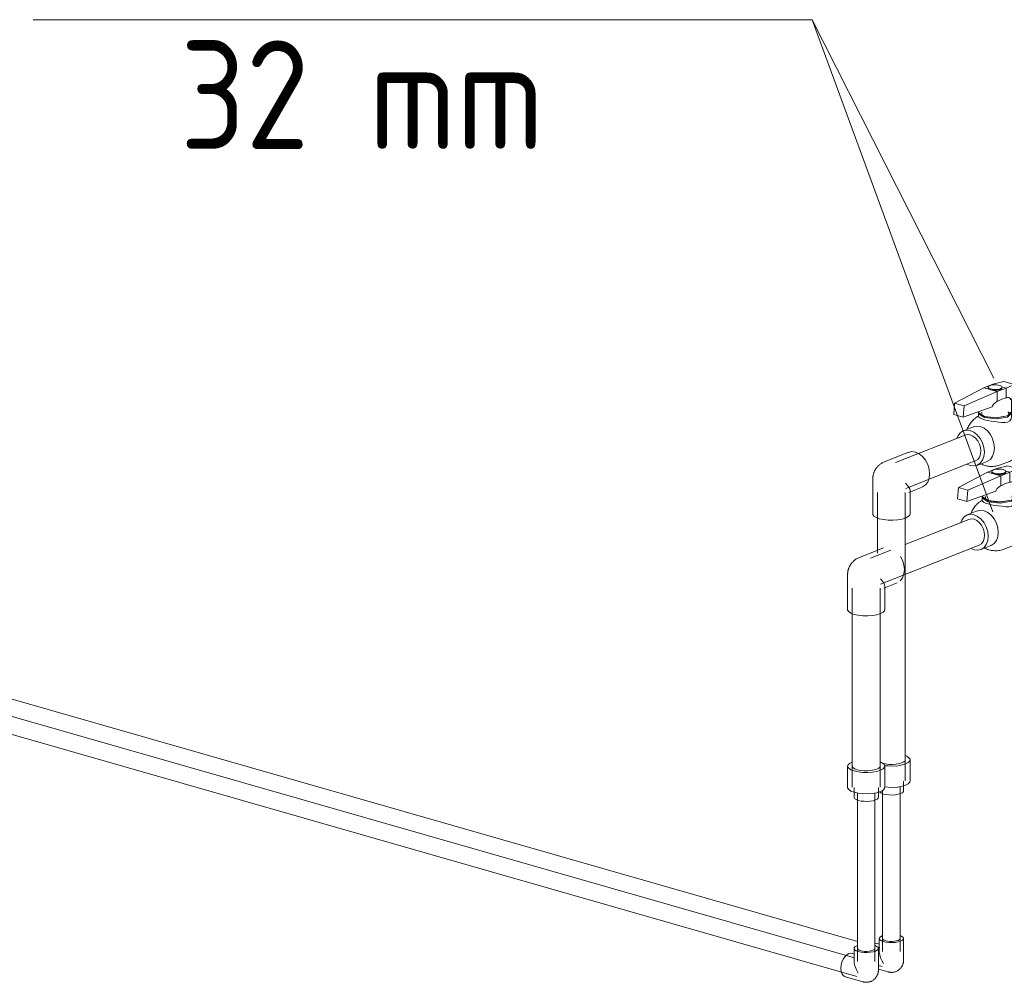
# Model space of a CAD drawing. Header units: millimetres. Extents: x 37142 to 69399, y 2700 to 29257.
# Tile 54 of 85: x 65937 to 67070, y 18460 to 19567. Entities that reach past the tile are written whole.
import ezdxf

# ---------------------------------------------------------------- set-up
doc = ezdxf.new("R2010")
doc.units = ezdxf.units.MM
doc.layers.add('P-PIPE-____-IDEN', color=2, linetype='Continuous', lineweight=20)
doc.layers.add('P-PIPE-____-OTLN', color=3, linetype='Continuous', lineweight=20)
doc.styles.add('GOST Common', font='GOST_Common.ttf', dxfattribs={"width": 0.9, "height": 125})

# ---------------------------------------------------------------- blocks, each defined once
blk = doc.blocks.new('VTp_744_0 Кран шаровой ППР - VTp_744_0-1650252-3D Отопление Right')
at = {"layer": 'P-PIPE-____-OTLN', "color": 5}
for p, q in [((-8173.2, 19053.7), (-8185.9, 19050.6)), ((-8161.1, 19050.3), (-8173.2, 19053.7)), ((-8196.3, 19046.6), (-8230, 19029)), ((-8185.9, 19050.6), (-8196.3, 19046.6)), ((-8181, 19042.2), (-8196.3, 19046.6)), ((-8191.4, 19047.4), (-8191.4, 19046.4)), ((-8185.9, 19050.6), (-8183.5, 19050)), ((-8181, 19042.2), (-8170.6, 19046.3)), ((-8175.6, 19047.7), (-8170.6, 19046.3)), ((-8175.4, 19046.4), (-8175.4, 19047.4)), ((-8170.6, 19046.3), (-8161.1, 19050.3)), ((-8170.6, 19035), (-8170.6, 19046.3)), ((-8161.1, 19050.3), (-8160, 19036.1)), ((-8219.1, 19025.9), (-8181, 19042.2)), ((-8181, 19030.9), (-8181, 19042.2)), ((-8160, 19036.1), (-8165.7, 19033.2)), ((-8230, 19029), (-8231, 19015.8)), ((-8219.1, 19025.9), (-8230, 19029)), ((-8220.2, 19012.7), (-8219.1, 19025.9)), ((-8186.8, 19024.6), (-8220.2, 19012.7)), ((-8162.8, 19019.7), (-8164.5, 19019.1)), ((-8164.4, 19018.5), (-8164.4, 19030.9)), ((-8231, 19015.8), (-8220.2, 19012.7)), ((-8202.5, 19017.1), (-8202.5, 19013.7)), ((-8198.8, 19018.5), (-8198.8, 19017.1)), ((-8168.1, 19017.1), (-8168.1, 19018.5)), ((-8164.4, 19013.2), (-8165.1, 19010.8)), ((-8164.4, 19013.7), (-8164.4, 19017.1)), ((-8208.3, 19001.8), (-8219.8, 18997.2)), ((-8158.6, 18975.4), (-8147.1, 18979.9)), ((-8204.1, 18957.4), (-8192.6, 18962)), ((-8177.3, 18957.9), (-8167, 18962))]:
    blk.add_line(p, q, dxfattribs=at)
for points in [[(-8178.3, 19049.4, 0), (-8180, 19049.8, 0), (-8182, 19050, 0), (-8184.1, 19050, 0), (-8186.1, 19049.9, 0), (-8188, 19049.6, 0), (-8189.5, 19049.1, 0), (-8190.7, 19048.5, 0), (-8191.3, 19047.8, 0), (-8191.4, 19047.1, 0), (-8191, 19046.5, 0), (-8190, 19045.8, 0), (-8188.6, 19045.3, 0)], [(-8188.6, 19044.4, 0), (-8190, 19044.9, 0), (-8191, 19045.5, 0), (-8191.4, 19046.2, 0), (-8191.3, 19046.9, 0)], [(-8188.6, 19045.3, 0), (-8186.9, 19044.9, 0), (-8184.9, 19044.7, 0), (-8182.8, 19044.7, 0), (-8180.8, 19044.8, 0), (-8178.9, 19045.1, 0), (-8177.4, 19045.6, 0), (-8176.2, 19046.2, 0), (-8175.6, 19046.9, 0), (-8175.5, 19047.6, 0), (-8175.9, 19048.3, 0), (-8176.9, 19048.9, 0), (-8178.3, 19049.4, 0)], [(-8175.5, 19046.6, 0), (-8175.6, 19045.9, 0), (-8176.2, 19045.3, 0), (-8177.4, 19044.7, 0), (-8178.9, 19044.2, 0), (-8180.8, 19043.9, 0), (-8182.8, 19043.7, 0), (-8184.9, 19043.8, 0), (-8186.9, 19044, 0), (-8188.6, 19044.4, 0)], [(-8170.6, 19035, 0), (-8175.7, 19033.6, 0), (-8181, 19030.9, 0)], [(-8165.7, 19033.2, 0), (-8166, 19034.3, 0), (-8166.7, 19034.9, 0), (-8167.4, 19035.2, 0), (-8168.2, 19035.3, 0), (-8169, 19035.2, 0), (-8169.8, 19035.1, 0), (-8170.6, 19035, 0)], [(-8166.3, 19034.6, 0), (-8165.4, 19033.6, 0), (-8164.6, 19032.2, 0), (-8164.4, 19030.9, 0)], [(-8181, 19030.9, 0), (-8182, 19030.3, 0), (-8182.9, 19029.6, 0), (-8183.9, 19028.9, 0), (-8184.8, 19028, 0), (-8185.7, 19027.1, 0), (-8186.4, 19025.9, 0), (-8186.8, 19024.6, 0)], [(-8163.1, 19019.6, 0), (-8159.1, 19020.5, 0), (-8154.9, 19020, 0), (-8150.7, 19018.1, 0), (-8146.8, 19015, 0), (-8143.4, 19010.8, 0), (-8140.8, 19005.9, 0), (-8139.2, 19000.6, 0), (-8138.6, 18995.2, 0)], [(-8202.2, 19014.1, 0), (-8203.5, 19013.4, 0), (-8204.7, 19012.7, 0), (-8205.9, 19011.8, 0), (-8207.1, 19010.9, 0), (-8208.2, 19010, 0), (-8209.2, 19009, 0), (-8210.1, 19008, 0), (-8211, 19007, 0), (-8211.8, 19005.9, 0), (-8212.6, 19004.8, 0), (-8213.3, 19003.7, 0), (-8213.9, 19002.6, 0), (-8214.5, 19001.5, 0), (-8215, 19000.4, 0), (-8215.4, 18999.2, 0)], [(-8202.5, 19018.5, 0), (-8202.4, 19018, 0), (-8195.8, 19013.7, 0)], [(-8202.5, 19017.2, 0), (-8202.4, 19016.6, 0), (-8195.8, 19012.2, 0)], [(-8195.8, 19009.9, 0), (-8198.8, 19010.9, 0), (-8200.9, 19012, 0), (-8202.2, 19013, 0), (-8202.5, 19013.8, 0)], [(-8195.8, 19013.7, 0), (-8181.9, 19012.2, 0), (-8168.9, 19014.4, 0), (-8164.5, 19019, 0)], [(-8195.8, 19012.2, 0), (-8181.9, 19010.7, 0), (-8168.9, 19013, 0), (-8164.5, 19017.6, 0), (-8164.7, 19018.3, 0)], [(-8175.5, 19006.7, 0), (-8179.5, 19007.2, 0), (-8183.8, 19007.7, 0), (-8188.1, 19008.3, 0), (-8192.2, 19009, 0), (-8195.8, 19009.9, 0)], [(-8193.4, 19013.2, 0), (-8182.2, 19012, 0), (-8171.8, 19013.8, 0)], [(-8165.1, 19010.8, 0), (-8166.6, 19008.7, 0), (-8168.9, 19007.2, 0), (-8172, 19006.5, 0), (-8175.5, 19006.7, 0)], [(-8167, 18962, 0), (-8165.6, 18962.6, 0), (-8164.3, 18963.3, 0), (-8163, 18964, 0), (-8161.7, 18964.8, 0), (-8160.6, 18965.6, 0), (-8159.4, 18966.5, 0), (-8158.4, 18967.5, 0), (-8157.4, 18968.5, 0), (-8156.5, 18969.5, 0), (-8155.6, 18970.6, 0), (-8154.8, 18971.6, 0), (-8154.1, 18972.7, 0), (-8153.4, 18973.8, 0), (-8152.8, 18975, 0), (-8152.3, 18976.1, 0), (-8151.8, 18977.2, 0), (-8151.3, 18978.3, 0), (-8150.9, 18979.4, 0), (-8150.6, 18980.5, 0), (-8150.3, 18981.6, 0), (-8150.1, 18982.7, 0), (-8149.9, 18983.8, 0), (-8149.7, 18984.9, 0), (-8149.6, 18986, 0), (-8149.6, 18987, 0), (-8149.5, 18988.1, 0), (-8149.5, 18989.1, 0), (-8149.5, 18990.2, 0), (-8149.6, 18991.2, 0), (-8149.7, 18992.2, 0), (-8149.8, 18993.2, 0), (-8150, 18994.2, 0), (-8150.1, 18995.2, 0), (-8150.3, 18996.1, 0), (-8150.6, 18997.1, 0), (-8150.8, 18998, 0), (-8151.1, 18999, 0), (-8151.4, 18999.9, 0), (-8151.8, 19000.8, 0), (-8152.1, 19001.7, 0), (-8152.5, 19002.6, 0), (-8152.9, 19003.5, 0), (-8153.4, 19004.4, 0), (-8153.8, 19005.2, 0), (-8154.3, 19006.1, 0), (-8154.9, 19006.9, 0), (-8155.4, 19007.8, 0), (-8156, 19008.6, 0), (-8156.6, 19009.4, 0), (-8157.2, 19010.2, 0), (-8157.9, 19011, 0), (-8158.6, 19011.7, 0), (-8159.3, 19012.5, 0), (-8160.1, 19013.2, 0), (-8160.9, 19013.9, 0), (-8161.7, 19014.6, 0), (-8162.6, 19015.3, 0), (-8163.5, 19015.9, 0), (-8164.4, 19016.6, 0), (-8165.4, 19017.2, 0), (-8166.4, 19017.7, 0), (-8167.5, 19018.3, 0), (-8168.6, 19018.8, 0)], [(-8195.7, 18972.7, 0), (-8196.2, 18978, 0), (-8197.9, 18983.4, 0), (-8200.5, 18988.3, 0), (-8203.8, 18992.4, 0), (-8207.8, 18995.6, 0), (-8212, 18997.5, 0), (-8216.2, 18998, 0), (-8220.1, 18997.1, 0), (-8223.5, 18994.9, 0), (-8226.1, 18991.4, 0), (-8227.3, 18988.6, 0)], [(-8208.6, 19001.7, 0), (-8204.7, 19002.6, 0), (-8200.4, 19002, 0)], [(-8200.4, 19002, 0), (-8196.2, 19000.1, 0), (-8192.3, 18997, 0), (-8188.9, 18992.8, 0), (-8186.3, 18987.9, 0), (-8184.7, 18982.6, 0), (-8184.1, 18977.2, 0)], [(-8138.6, 18995.2, 0), (-8139.2, 18990.1, 0), (-8140.8, 18985.7, 0), (-8143.4, 18982.3, 0), (-8146.8, 18980.1, 0)], [(-8184.1, 18977.2, 0), (-8184.7, 18972.2, 0), (-8186.3, 18967.8, 0), (-8188.9, 18964.3, 0), (-8192.3, 18962.1, 0)], [(-8215.6, 18958.7, 0), (-8212, 18957.2, 0), (-8207.8, 18956.7, 0), (-8203.8, 18957.5, 0), (-8200.5, 18959.8, 0), (-8197.9, 18963.2, 0), (-8196.2, 18967.6, 0), (-8195.7, 18972.7, 0)], [(-8199.8, 18959.1, 0), (-8198.7, 18958.6, 0), (-8197.5, 18958.1, 0), (-8196.4, 18957.6, 0), (-8195.2, 18957.2, 0), (-8194.8, 18957.1, 0)], [(-8194.8, 18957.1, 0), (-8193.5, 18956.8, 0), (-8192.2, 18956.5, 0), (-8190.9, 18956.3, 0), (-8189.6, 18956.2, 0), (-8188.2, 18956.1, 0), (-8186.8, 18956.1, 0), (-8185.3, 18956.1, 0), (-8183.9, 18956.3, 0), (-8182.4, 18956.5, 0), (-8181, 18956.8, 0), (-8179.6, 18957.2, 0), (-8178.1, 18957.6, 0), (-8177.4, 18957.9, 0)]]:
    blk.add_polyline3d(points, dxfattribs=at)
blk = doc.blocks.new('VTp_744_0 Кран шаровой ППР - VTp_744_0-V105-3D Отопление Right')
at = {"layer": 'P-PIPE-____-OTLN', "color": 10}
for p, q in [((-8190.2, 19147.6), (-8200.6, 19143.5)), ((-8177.5, 19150.7), (-8190.2, 19147.6)), ((-8190.2, 19147.6), (-8188.3, 19147)), ((-8179.9, 19144.6), (-8174.9, 19143.2)), ((-8165.4, 19147.2), (-8177.5, 19150.7)), ((-8174.9, 19143.2), (-8165.4, 19147.2)), ((-8165.4, 19147.2), (-8164.3, 19133)), ((-8200.6, 19143.5), (-8234.3, 19125.9)), ((-8223.4, 19122.8), (-8185.3, 19139.1)), ((-8185.3, 19139.1), (-8200.6, 19143.5)), ((-8195.8, 19144.3), (-8195.8, 19143.3)), ((-8185.3, 19139.1), (-8174.9, 19143.2)), ((-8185.3, 19127.8), (-8185.3, 19139.1)), ((-8179.8, 19143.3), (-8179.8, 19144.3)), ((-8174.9, 19131.9), (-8174.9, 19143.2)), ((-8164.3, 19133), (-8170, 19130.1)), ((-8234.3, 19125.9), (-8235.3, 19112.7)), ((-8223.4, 19122.8), (-8234.3, 19125.9)), ((-8224.5, 19109.6), (-8223.4, 19122.8)), ((-8168.7, 19115.4), (-8168.7, 19127.8)), ((-8235.3, 19112.7), (-8224.5, 19109.6)), ((-8191.1, 19121.5), (-8224.5, 19109.6)), ((-8206.8, 19114), (-8206.8, 19110.6)), ((-8203.1, 19115.4), (-8203.1, 19114)), ((-8172.4, 19114), (-8172.4, 19115.4)), ((-8167.1, 19116.7), (-8168.8, 19116)), ((-8168.7, 19110.6), (-8168.7, 19114)), ((-8168.7, 19110.1), (-8169.4, 19107.7)), ((-8212.6, 19098.7), (-8224.2, 19094.1)), ((-8162.9, 19072.3), (-8151.4, 19076.9)), ((-8208.4, 19054.3), (-8196.9, 19058.9)), ((-8181.7, 19054.8), (-8171.3, 19058.9))]:
    blk.add_line(p, q, dxfattribs=at)
for points in [[(-8182.6, 19146.3, 0), (-8184.3, 19146.7, 0), (-8186.3, 19146.9, 0), (-8188.4, 19146.9, 0), (-8190.4, 19146.8, 0), (-8192.3, 19146.5, 0), (-8193.9, 19146, 0), (-8195, 19145.4, 0), (-8195.6, 19144.8, 0), (-8195.7, 19144.1, 0), (-8195.3, 19143.4, 0), (-8194.4, 19142.7, 0), (-8193, 19142.2, 0)], [(-8193, 19142.2, 0), (-8191.2, 19141.8, 0), (-8189.2, 19141.6, 0), (-8187.1, 19141.6, 0), (-8185.1, 19141.7, 0), (-8183.2, 19142.1, 0), (-8181.7, 19142.5, 0), (-8180.5, 19143.1, 0), (-8179.9, 19143.8, 0), (-8179.8, 19144.5, 0), (-8180.2, 19145.2, 0), (-8181.2, 19145.8, 0), (-8182.6, 19146.3, 0)], [(-8193, 19141.3, 0), (-8194.4, 19141.8, 0), (-8195.3, 19142.4, 0), (-8195.7, 19143.1, 0), (-8195.6, 19143.8, 0)], [(-8179.8, 19143.5, 0), (-8179.9, 19142.8, 0), (-8180.5, 19142.2, 0), (-8181.7, 19141.6, 0), (-8183.2, 19141.1, 0), (-8185.1, 19140.8, 0), (-8187.1, 19140.6, 0), (-8189.2, 19140.7, 0), (-8191.2, 19140.9, 0), (-8193, 19141.3, 0)], [(-8185.3, 19127.8, 0), (-8186.3, 19127.2, 0), (-8187.3, 19126.5, 0), (-8188.2, 19125.8, 0), (-8189.1, 19125, 0), (-8190, 19124, 0), (-8190.8, 19122.8, 0), (-8191.1, 19121.5, 0)], [(-8174.9, 19131.9, 0), (-8180.1, 19130.5, 0), (-8185.3, 19127.8, 0)], [(-8170, 19130.1, 0), (-8170.4, 19131.2, 0), (-8171, 19131.8, 0), (-8171.7, 19132.1, 0), (-8172.5, 19132.2, 0), (-8173.3, 19132.2, 0), (-8174.1, 19132.1, 0), (-8174.9, 19131.9, 0)], [(-8170.6, 19131.5, 0), (-8169.7, 19130.6, 0), (-8168.9, 19129.1, 0), (-8168.7, 19127.8, 0)], [(-8206.5, 19111, 0), (-8207.8, 19110.3, 0), (-8209.1, 19109.6, 0), (-8210.3, 19108.7, 0), (-8211.4, 19107.8, 0), (-8212.5, 19106.9, 0), (-8213.5, 19105.9, 0), (-8214.4, 19104.9, 0), (-8215.3, 19103.9, 0), (-8216.1, 19102.8, 0), (-8216.9, 19101.7, 0), (-8217.6, 19100.6, 0), (-8218.2, 19099.5, 0), (-8218.8, 19098.4, 0), (-8219.3, 19097.3, 0), (-8219.7, 19096.2, 0)], [(-8206.8, 19115.4, 0), (-8206.8, 19114.9, 0), (-8200.1, 19110.6, 0)], [(-8206.7, 19114.6, 0), (-8206.8, 19113.5, 0), (-8200.1, 19109.2, 0)], [(-8200.1, 19106.8, 0), (-8203.1, 19107.8, 0), (-8205.3, 19108.9, 0), (-8206.5, 19109.9, 0), (-8206.8, 19110.7, 0)], [(-8200.1, 19110.6, 0), (-8186.2, 19109.1, 0), (-8173.3, 19111.3, 0), (-8168.8, 19116, 0)], [(-8200.1, 19109.2, 0), (-8186.2, 19107.7, 0), (-8173.3, 19109.9, 0), (-8168.8, 19114.5, 0), (-8169, 19115.2, 0)], [(-8197.7, 19110.1, 0), (-8186.5, 19108.9, 0), (-8176.1, 19110.7, 0)], [(-8171.3, 19058.9, 0), (-8169.9, 19059.5, 0), (-8168.6, 19060.2, 0), (-8167.3, 19060.9, 0), (-8166.1, 19061.7, 0), (-8164.9, 19062.6, 0), (-8163.8, 19063.5, 0), (-8162.7, 19064.4, 0), (-8161.7, 19065.4, 0), (-8160.8, 19066.4, 0), (-8159.9, 19067.5, 0), (-8159.1, 19068.6, 0), (-8158.4, 19069.6, 0), (-8157.7, 19070.8, 0), (-8157.1, 19071.9, 0), (-8156.6, 19073, 0), (-8156.1, 19074.1, 0), (-8155.7, 19075.2, 0), (-8155.3, 19076.3, 0), (-8154.9, 19077.5, 0), (-8154.7, 19078.6, 0), (-8154.4, 19079.7, 0), (-8154.2, 19080.7, 0), (-8154.1, 19081.8, 0), (-8154, 19082.9, 0), (-8153.9, 19084, 0), (-8153.8, 19085, 0), (-8153.8, 19086.1, 0), (-8153.9, 19087.1, 0), (-8153.9, 19088.1, 0), (-8154, 19089.1, 0), (-8154.1, 19090.1, 0), (-8154.3, 19091.1, 0), (-8154.5, 19092.1, 0), (-8154.7, 19093, 0), (-8154.9, 19094, 0), (-8155.1, 19094.9, 0), (-8155.4, 19095.9, 0), (-8155.7, 19096.8, 0), (-8156.1, 19097.7, 0), (-8156.5, 19098.6, 0), (-8156.8, 19099.5, 0), (-8157.3, 19100.4, 0), (-8157.7, 19101.3, 0), (-8158.2, 19102.1, 0), (-8158.7, 19103, 0), (-8159.2, 19103.8, 0), (-8159.7, 19104.7, 0), (-8160.3, 19105.5, 0), (-8160.9, 19106.3, 0), (-8161.6, 19107.1, 0), (-8162.2, 19107.9, 0), (-8162.9, 19108.6, 0), (-8163.7, 19109.4, 0), (-8164.4, 19110.1, 0), (-8165.2, 19110.8, 0), (-8166.1, 19111.5, 0), (-8166.9, 19112.2, 0), (-8167.8, 19112.8, 0), (-8168.8, 19113.5, 0), (-8169.7, 19114.1, 0), (-8170.8, 19114.6, 0), (-8171.8, 19115.2, 0), (-8172.9, 19115.7, 0)], [(-8167.4, 19116.5, 0), (-8163.5, 19117.4, 0), (-8159.2, 19116.9, 0), (-8155, 19115, 0), (-8151.1, 19111.9, 0), (-8147.7, 19107.7, 0), (-8145.1, 19102.8, 0), (-8143.5, 19097.5, 0), (-8142.9, 19092.1, 0)], [(-8212.9, 19098.6, 0), (-8209, 19099.5, 0), (-8204.8, 19098.9, 0)], [(-8179.8, 19103.6, 0), (-8183.8, 19104.1, 0), (-8188.1, 19104.7, 0), (-8192.4, 19105.2, 0), (-8196.5, 19106, 0), (-8200.1, 19106.8, 0)], [(-8169.4, 19107.7, 0), (-8170.9, 19105.6, 0), (-8173.3, 19104.1, 0), (-8176.3, 19103.5, 0), (-8179.8, 19103.6, 0)], [(-8200, 19069.6, 0), (-8200.6, 19075, 0), (-8202.2, 19080.3, 0), (-8204.8, 19085.2, 0), (-8208.2, 19089.4, 0), (-8212.1, 19092.5, 0), (-8216.3, 19094.4, 0), (-8220.5, 19094.9, 0), (-8224.4, 19094, 0), (-8227.8, 19091.8, 0), (-8230.4, 19088.4, 0), (-8231.6, 19085.5, 0)], [(-8204.8, 19098.9, 0), (-8200.5, 19097.1, 0), (-8196.6, 19093.9, 0), (-8193.2, 19089.7, 0), (-8190.7, 19084.8, 0), (-8189, 19079.5, 0), (-8188.5, 19074.1, 0)], [(-8142.9, 19092.1, 0), (-8143.5, 19087, 0), (-8145.1, 19082.6, 0), (-8147.7, 19079.2, 0), (-8151.1, 19077, 0)], [(-8219.9, 19055.6, 0), (-8216.3, 19054.1, 0), (-8212.1, 19053.6, 0), (-8208.2, 19054.5, 0), (-8204.8, 19056.7, 0), (-8202.2, 19060.1, 0), (-8200.6, 19064.5, 0), (-8200, 19069.6, 0)], [(-8188.5, 19074.1, 0), (-8189, 19069.1, 0), (-8190.7, 19064.7, 0), (-8193.2, 19061.2, 0), (-8196.6, 19059, 0)], [(-8204.1, 19056, 0), (-8203, 19055.5, 0), (-8201.9, 19055, 0), (-8200.7, 19054.6, 0), (-8199.5, 19054.2, 0), (-8199.1, 19054.1, 0)], [(-8199.1, 19054.1, 0), (-8197.9, 19053.7, 0), (-8196.6, 19053.5, 0), (-8195.2, 19053.2, 0), (-8193.9, 19053.1, 0), (-8192.5, 19053, 0), (-8191.1, 19053, 0), (-8189.6, 19053, 0), (-8188.2, 19053.2, 0), (-8186.8, 19053.4, 0), (-8185.3, 19053.7, 0), (-8183.9, 19054.1, 0), (-8182.5, 19054.5, 0), (-8181.7, 19054.8, 0)]]:
    blk.add_polyline3d(points, dxfattribs=at)
blk = doc.blocks.new('ADSK_Полипропилен_Отвод - Универсальный-V106-3D Отопление Right')
at = {"layer": 'P-PIPE-____-OTLN', "color": 5}
for p, q in [((-8316.3, 18959.3), (-8343.9, 18948.4)), ((-8357.5, 18928.4), (-8357.5, 18888.4)), ((-8315.9, 18913.2), (-8300.5, 18919.3)), ((-8314.5, 18888.4), (-8314.5, 18915.3))]:
    blk.add_line(p, q, dxfattribs=at)
for points in [[(-8343.9, 18948.4, 0), (-8344.8, 18948, 0), (-8345.8, 18947.5, 0), (-8346.6, 18947.1, 0), (-8347.4, 18946.6, 0), (-8348.2, 18946.1, 0), (-8348.9, 18945.6, 0), (-8349.5, 18945.1, 0), (-8350.1, 18944.6, 0), (-8350.7, 18944.1, 0), (-8351.2, 18943.5, 0), (-8351.7, 18943, 0), (-8352.2, 18942.5, 0), (-8352.6, 18942, 0), (-8353, 18941.5, 0), (-8353.4, 18941, 0), (-8353.8, 18940.5, 0), (-8354.1, 18940, 0), (-8354.4, 18939.5, 0), (-8354.7, 18939, 0), (-8355, 18938.5, 0), (-8355.2, 18938, 0), (-8355.5, 18937.5, 0), (-8355.7, 18937, 0), (-8355.9, 18936.5, 0), (-8356.1, 18936, 0), (-8356.3, 18935.5, 0), (-8356.4, 18935, 0), (-8356.6, 18934.5, 0), (-8356.7, 18934, 0), (-8356.9, 18933.5, 0), (-8357, 18932.9, 0), (-8357.1, 18932.4, 0), (-8357.2, 18931.9, 0), (-8357.3, 18931.4, 0), (-8357.3, 18930.8, 0), (-8357.4, 18930.3, 0), (-8357.4, 18929.7, 0), (-8357.5, 18929.1, 0), (-8357.5, 18928.6, 0), (-8357.5, 18928.4, 0)], [(-8296.4, 18949.6, 0), (-8294.2, 18945.3, 0), (-8292.6, 18940, 0), (-8292.1, 18934.6, 0), (-8292.6, 18929.5, 0), (-8294.2, 18925.1, 0), (-8296.8, 18921.6, 0)], [(-8319.6, 18923.7, 0), (-8317.5, 18921.3, 0), (-8315.9, 18919.1, 0), (-8314.9, 18917, 0), (-8314.5, 18915.3, 0), (-8314.5, 18915.3, 0)], [(-8349.9, 18882.9, 0), (-8353.7, 18884.3, 0), (-8356.2, 18886, 0), (-8357.4, 18887.8, 0), (-8357.5, 18888.4, 0)], [(-8314.5, 18888.9, 0), (-8314.8, 18887.1, 0), (-8316.6, 18885.3, 0), (-8319.6, 18883.7, 0), (-8323.8, 18882.4, 0), (-8328.8, 18881.6, 0), (-8334.3, 18881.2, 0), (-8339.9, 18881.3, 0), (-8345.2, 18881.8, 0), (-8349.9, 18882.9, 0)]]:
    blk.add_polyline3d(points, dxfattribs=at)
blk = doc.blocks.new('ADSK_Полипропилен_Отвод - Универсальный-V83-3D Отопление Right')
at = {"layer": 'P-PIPE-____-OTLN', "color": 10}
for p, q in [((-8345.1, 15750.2), (-8372.6, 15739.3)), ((-8386.2, 15719.3), (-8386.2, 15679.3)), ((-8344.6, 15704.1), (-8329.3, 15710.2)), ((-8343.2, 15679.3), (-8343.2, 15706.2))]:
    blk.add_line(p, q, dxfattribs=at)
for points in [[(-8345.4, 15750.1, 0), (-8341.4, 15751, 0), (-8337.2, 15750.4, 0)], [(-8337.2, 15750.4, 0), (-8332.9, 15748.5, 0), (-8329, 15745.4, 0), (-8325.6, 15741.2, 0), (-8323, 15736.3, 0), (-8321.4, 15730.9, 0), (-8320.8, 15725.5, 0), (-8321.4, 15720.4, 0), (-8323, 15716, 0), (-8325.6, 15712.6, 0), (-8329, 15710.3, 0)], [(-8372.6, 15739.3, 0), (-8373.6, 15738.9, 0), (-8374.5, 15738.5, 0), (-8375.4, 15738, 0), (-8376.2, 15737.5, 0), (-8376.9, 15737, 0), (-8377.6, 15736.5, 0), (-8378.3, 15736, 0), (-8378.9, 15735.5, 0), (-8379.5, 15735, 0), (-8380, 15734.5, 0), (-8380.5, 15733.9, 0), (-8381, 15733.4, 0), (-8381.4, 15732.9, 0), (-8381.8, 15732.4, 0), (-8382.2, 15731.9, 0), (-8382.5, 15731.4, 0), (-8382.9, 15730.9, 0), (-8383.2, 15730.4, 0), (-8383.5, 15729.9, 0), (-8383.7, 15729.4, 0), (-8384, 15728.9, 0), (-8384.2, 15728.4, 0), (-8384.5, 15727.9, 0), (-8384.7, 15727.4, 0), (-8384.9, 15726.9, 0), (-8385, 15726.4, 0), (-8385.2, 15725.9, 0), (-8385.4, 15725.4, 0), (-8385.5, 15724.9, 0), (-8385.6, 15724.4, 0), (-8385.8, 15723.9, 0), (-8385.9, 15723.3, 0), (-8386, 15722.8, 0), (-8386, 15722.3, 0), (-8386.1, 15721.7, 0), (-8386.2, 15721.2, 0), (-8386.2, 15720.6, 0), (-8386.2, 15720.1, 0), (-8386.2, 15719.5, 0), (-8386.2, 15719.3, 0)], [(-8348.4, 15714.6, 0), (-8346.3, 15712.2, 0), (-8344.7, 15710, 0), (-8343.6, 15708, 0), (-8343.2, 15706.2, 0), (-8343.2, 15706.2, 0)], [(-8378.7, 15673.8, 0), (-8382.4, 15675.2, 0), (-8385, 15676.9, 0), (-8386.2, 15678.7, 0), (-8386.2, 15679.3, 0)], [(-8343.3, 15679.9, 0), (-8343.6, 15678, 0), (-8345.3, 15676.2, 0), (-8348.4, 15674.6, 0), (-8352.5, 15673.3, 0), (-8357.5, 15672.5, 0), (-8363, 15672.1, 0), (-8368.6, 15672.2, 0), (-8374, 15672.8, 0), (-8378.7, 15673.8, 0)]]:
    blk.add_polyline3d(points, dxfattribs=at)
blk = doc.blocks.new('ADSK_Полипропилен_Отвод - Универсальный-V107-3D Отопление Right')
at = {"layer": 'P-PIPE-____-OTLN', "color": 10}
for p, q in [((-8321, 18510.1), (-8321, 18495.1)), ((-8317, 18513.4), (-8317.7, 18513.1)), ((-8293, 18485.1), (-8293, 18510.1)), ((-8320.8, 18503.6), (-8323.4, 18504.4)), ((-8322, 18474.8), (-8310.9, 18471.7))]:
    blk.add_line(p, q, dxfattribs=at)
for points in [[(-8317.7, 18513.1, 0), (-8319.7, 18512.1, 0), (-8320.8, 18510.9, 0), (-8321, 18509.7, 0), (-8320.2, 18508.5, 0), (-8318.6, 18507.4, 0), (-8316.1, 18506.5, 0), (-8313, 18505.8, 0), (-8309.6, 18505.4, 0), (-8305.9, 18505.4, 0), (-8302.3, 18505.6, 0), (-8299.1, 18506.2, 0), (-8296.4, 18507, 0)], [(-8297.1, 18510.3, 0), (-8297.2, 18509.5, 0), (-8298, 18508.6, 0), (-8299.4, 18507.9, 0), (-8301.4, 18507.3, 0), (-8303.7, 18506.9, 0), (-8306.2, 18506.7, 0), (-8308.8, 18506.8, 0), (-8311.3, 18507, 0), (-8313.5, 18507.5, 0)], [(-8296.4, 18507, 0), (-8294.4, 18508.1, 0), (-8293.3, 18509.2, 0), (-8293.1, 18510.4, 0), (-8293.8, 18511.7, 0), (-8295.5, 18512.7, 0), (-8297, 18513.4, 0)], [(-8326, 18504.4, 0), (-8324.9, 18504.6, 0), (-8322.7, 18504.1, 0)], [(-8313.5, 18507.5, 0), (-8315.3, 18508.2, 0), (-8316.5, 18508.9, 0), (-8317, 18509.8, 0)], [(-8321, 18495.1, 0), (-8321, 18494.4, 0), (-8320.5, 18491.2, 0), (-8319.5, 18488, 0), (-8318, 18484.7, 0), (-8316.1, 18481.5, 0)], [(-8310.9, 18471.7, 0), (-8310.3, 18471.5, 0), (-8309.6, 18471.4, 0), (-8308.9, 18471.2, 0), (-8308.2, 18471.2, 0), (-8307.5, 18471.1, 0), (-8306.8, 18471.1, 0), (-8306.1, 18471.1, 0), (-8305.3, 18471.2, 0), (-8304.6, 18471.3, 0), (-8303.8, 18471.5, 0), (-8303.1, 18471.7, 0), (-8302.3, 18471.9, 0), (-8301.6, 18472.2, 0), (-8300.9, 18472.5, 0), (-8300.2, 18472.9, 0), (-8299.5, 18473.3, 0), (-8298.9, 18473.7, 0), (-8298.3, 18474.2, 0), (-8297.7, 18474.7, 0), (-8297.2, 18475.2, 0), (-8296.7, 18475.7, 0), (-8296.2, 18476.2, 0), (-8295.8, 18476.7, 0), (-8295.4, 18477.3, 0), (-8295.1, 18477.8, 0), (-8294.8, 18478.4, 0), (-8294.5, 18478.9, 0), (-8294.2, 18479.5, 0), (-8294, 18480, 0), (-8293.8, 18480.5, 0), (-8293.6, 18481.1, 0), (-8293.5, 18481.6, 0), (-8293.4, 18482.1, 0), (-8293.3, 18482.6, 0), (-8293.2, 18483.1, 0), (-8293.1, 18483.6, 0), (-8293.1, 18484.1, 0), (-8293, 18484.5, 0), (-8293, 18485, 0), (-8293, 18485.1, 0)]]:
    blk.add_polyline3d(points, dxfattribs=at)
blk = doc.blocks.new('ADSK_Полипропилен_Муфта переходная - Переходной-V108-3D Отопление Right')
at = {"layer": 'P-PIPE-____-OTLN', "color": 10}
for p, q in [((-8285.5, 18691.1), (-8285.5, 18715.6)), ((-8293, 18679.8), (-8293, 18691.1))]:
    blk.add_line(p, q, dxfattribs=at)
for points in [[(-8291.1, 18716, 0), (-8291.3, 18714.6, 0), (-8292.6, 18713.3, 0), (-8294.9, 18712.1, 0)], [(-8290.7, 18710.9, 0), (-8287.6, 18712.5, 0), (-8285.9, 18714.3, 0), (-8285.6, 18716.2, 0), (-8286.8, 18718, 0), (-8289.3, 18719.7, 0), (-8291, 18720.4, 0)], [(-8294.9, 18712.1, 0), (-8298, 18711.2, 0), (-8301.7, 18710.5, 0), (-8305.8, 18710.2, 0), (-8309.9, 18710.3, 0), (-8313.9, 18710.8, 0), (-8316.8, 18711.3, 0)], [(-8314.6, 18708.8, 0), (-8310.9, 18708.5, 0), (-8305.3, 18708.4, 0), (-8299.8, 18708.8, 0), (-8294.8, 18709.7, 0), (-8290.7, 18710.9, 0)], [(-8285.6, 18691.7, 0), (-8285.9, 18689.8, 0), (-8287.6, 18688, 0), (-8290.7, 18686.4, 0)], [(-8290.7, 18686.4, 0), (-8294.8, 18685.2, 0), (-8299.8, 18684.3, 0), (-8305.3, 18683.9, 0), (-8310.9, 18684, 0), (-8314.6, 18684.4, 0)], [(-8293.1, 18680.2, 0), (-8293.3, 18679, 0), (-8294.4, 18677.8, 0), (-8296.4, 18676.8, 0)], [(-8296.4, 18676.8, 0), (-8299.1, 18675.9, 0), (-8302.3, 18675.4, 0), (-8305.9, 18675.1, 0), (-8309.6, 18675.2, 0), (-8313, 18675.6, 0), (-8316.1, 18676.2, 0), (-8318.6, 18677.2, 0), (-8320.2, 18678.2, 0)]]:
    blk.add_polyline3d(points, dxfattribs=at)
blk = doc.blocks.new('ADSK_Полипропилен_Муфта переходная - Переходной-V109-3D Отопление Right')
at = {"layer": 'P-PIPE-____-OTLN', "color": 5}
for p, q in [((-8357.5, 18708.3), (-8357.5, 18683.8)), ((-8314.5, 18683.8), (-8314.5, 18708.3)), ((-8350, 18683.8), (-8350, 18672.5)), ((-8322, 18672.5), (-8322, 18683.8))]:
    blk.add_line(p, q, dxfattribs=at)
for points in [[(-8352.3, 18713, 0), (-8355.4, 18711.4, 0), (-8357.1, 18709.6, 0), (-8357.4, 18707.7, 0), (-8356.2, 18705.9, 0), (-8353.7, 18704.2, 0), (-8349.9, 18702.8, 0), (-8345.2, 18701.8, 0), (-8339.9, 18701.2, 0), (-8334.3, 18701.1, 0), (-8328.8, 18701.5, 0), (-8323.8, 18702.3, 0), (-8319.6, 18703.6, 0)], [(-8323.8, 18704.8, 0), (-8326.9, 18703.9, 0), (-8330.6, 18703.2, 0), (-8334.7, 18702.9, 0), (-8338.9, 18703, 0), (-8342.8, 18703.4, 0), (-8346.4, 18704.2, 0), (-8349.2, 18705.2, 0), (-8351.1, 18706.5, 0), (-8351.9, 18707.9, 0), (-8352, 18708.3, 0)], [(-8320, 18708.7, 0), (-8320.2, 18707.3, 0), (-8321.5, 18706, 0), (-8323.8, 18704.8, 0)], [(-8319.6, 18703.6, 0), (-8316.6, 18705.2, 0), (-8314.8, 18707, 0), (-8314.5, 18708.9, 0), (-8315.7, 18710.7, 0), (-8318.3, 18712.4, 0), (-8319.9, 18713.1, 0)], [(-8319.6, 18679.1, 0), (-8323.8, 18677.8, 0), (-8328.8, 18677, 0), (-8334.3, 18676.6, 0), (-8339.9, 18676.7, 0), (-8345.2, 18677.3, 0), (-8349.9, 18678.3, 0), (-8353.7, 18679.7, 0), (-8356.2, 18681.4, 0), (-8357.4, 18683.2, 0), (-8357.5, 18683.8, 0)], [(-8314.5, 18684.4, 0), (-8314.8, 18682.5, 0), (-8316.6, 18680.7, 0), (-8319.6, 18679.1, 0)], [(-8325.3, 18669.4, 0), (-8328, 18668.6, 0), (-8331.3, 18668.1, 0), (-8334.9, 18667.8, 0), (-8338.5, 18667.9, 0), (-8342, 18668.2, 0), (-8345.1, 18668.9, 0), (-8347.5, 18669.8, 0), (-8349.2, 18670.9, 0), (-8349.9, 18672.1, 0)], [(-8322, 18672.9, 0), (-8322.2, 18671.6, 0), (-8323.3, 18670.5, 0), (-8325.3, 18669.4, 0)]]:
    blk.add_polyline3d(points, dxfattribs=at)
blk = doc.blocks.new('ADSK_Полипропилен_Отвод - Универсальный-V113-3D Отопление Right')
at = {"layer": 'P-PIPE-____-OTLN', "color": 5}
for p, q in [((-8350, 18498.7), (-8350, 18483.7)), ((-8345.9, 18502), (-8346.6, 18501.7)), ((-8322, 18473.7), (-8322, 18498.7)), ((-8349.3, 18492.1), (-8352.3, 18492.9)), ((-8360, 18466), (-8339.8, 18460.2))]:
    blk.add_line(p, q, dxfattribs=at)
for points in [[(-8346.6, 18501.7, 0), (-8348.6, 18500.7, 0), (-8349.7, 18499.5, 0), (-8349.9, 18498.3, 0), (-8349.2, 18497.1, 0), (-8347.5, 18496, 0), (-8345.1, 18495.1, 0), (-8342, 18494.4, 0), (-8338.5, 18494, 0), (-8334.9, 18494, 0), (-8331.3, 18494.2, 0), (-8328, 18494.8, 0), (-8325.3, 18495.6, 0)], [(-8326, 18498.9, 0), (-8326.1, 18498, 0), (-8326.9, 18497.2, 0), (-8328.4, 18496.5, 0), (-8330.3, 18495.9, 0), (-8332.6, 18495.5, 0), (-8335.2, 18495.3, 0), (-8337.8, 18495.3, 0), (-8340.3, 18495.6, 0), (-8342.5, 18496.1, 0)], [(-8325.3, 18495.6, 0), (-8323.3, 18496.6, 0), (-8322.2, 18497.8, 0), (-8322, 18499, 0), (-8322.8, 18500.2, 0), (-8324.4, 18501.3, 0), (-8325.9, 18501.9, 0)], [(-8360, 18466, 0), (-8360.7, 18466.3, 0), (-8362.6, 18467.6, 0), (-8364, 18469.8, 0), (-8364.9, 18472.6, 0), (-8365.2, 18475.9, 0), (-8364.9, 18479.4, 0), (-8364, 18483, 0), (-8362.6, 18486.3, 0), (-8360.7, 18489.1, 0), (-8358.5, 18491.3, 0), (-8356.2, 18492.7, 0)], [(-8356.2, 18492.7, 0), (-8353.8, 18493.1, 0), (-8351.6, 18492.7, 0)], [(-8342.5, 18496.1, 0), (-8344.2, 18496.7, 0), (-8345.4, 18497.5, 0), (-8345.9, 18498.4, 0)], [(-8350, 18483.7, 0), (-8350, 18483, 0), (-8349.5, 18479.8, 0), (-8348.4, 18476.6, 0), (-8346.9, 18473.3, 0), (-8345.1, 18470.1, 0)], [(-8339.8, 18460.2, 0), (-8339.2, 18460.1, 0), (-8338.6, 18459.9, 0), (-8337.9, 18459.8, 0), (-8337.2, 18459.7, 0), (-8336.5, 18459.7, 0), (-8335.7, 18459.7, 0), (-8335, 18459.7, 0), (-8334.3, 18459.8, 0), (-8333.5, 18459.9, 0), (-8332.8, 18460.1, 0), (-8332, 18460.3, 0), (-8331.3, 18460.5, 0), (-8330.5, 18460.8, 0), (-8329.8, 18461.1, 0), (-8329.1, 18461.5, 0), (-8328.5, 18461.9, 0), (-8327.8, 18462.3, 0), (-8327.2, 18462.8, 0), (-8326.7, 18463.2, 0), (-8326.1, 18463.7, 0), (-8325.6, 18464.2, 0), (-8325.2, 18464.8, 0), (-8324.8, 18465.3, 0), (-8324.4, 18465.9, 0), (-8324, 18466.4, 0), (-8323.7, 18467, 0), (-8323.4, 18467.5, 0), (-8323.2, 18468.1, 0), (-8322.9, 18468.6, 0), (-8322.7, 18469.1, 0), (-8322.6, 18469.7, 0), (-8322.4, 18470.2, 0), (-8322.3, 18470.7, 0), (-8322.2, 18471.2, 0), (-8322.1, 18471.7, 0), (-8322.1, 18472.2, 0), (-8322, 18472.6, 0), (-8322, 18473.1, 0), (-8322, 18473.6, 0), (-8322, 18473.7, 0)]]:
    blk.add_polyline3d(points, dxfattribs=at)
blk = doc.blocks.new('ADSK_M_Арматура трубопроводов - ADSK_Наименование_Диаметр условный_15-1652073-3D Отопление Right')
at = {"layer": 'P-PIPE-____-IDEN'}
blk.add_line((-14093.4, 23051.7), (-13343.4, 23051.7), dxfattribs=at)

msp = doc.modelspace()

# ---------------------------------------------------------------- linework, layer by layer
at = {"layer": 'P-PIPE-____-IDEN'}
for p, q in [((66848.7, 19566.9), (66702.6, 19566.9)), ((66848.7, 19566.9), (66702.6, 19566.9)), ((67056.7, 19000.8), (66848.7, 19566.9)), ((67057.9, 19154.4), (66848.7, 19566.9))]:
    msp.add_line(p, q, dxfattribs=at)
at = {"layer": 'P-PIPE-____-OTLN', "color": 10}
for p, q in [((66901.1, 18506.6), (64650.5, 19151.1)), ((67024.8, 19089.1), (66944.8, 19057.5)), ((66956.5, 19027.8), (67036.5, 19059.4)), ((66923.9, 19022.9), (66923.9, 18953.3)), ((66955.9, 18691.6), (66955.9, 19022.9)), ((66929.9, 18680.5), (66929.9, 18495)), ((66949.9, 18495), (66949.9, 18684.8)), ((66926.6, 18499.3), (66924.3, 18500)), ((66924.9, 18479), (66929.2, 18477.8))]:
    msp.add_line(p, q, dxfattribs=at)
at = {"layer": 'P-PIPE-____-OTLN', "color": 5}
for p, q in [((66897.6, 18487.9), (64624.6, 19138.8)), ((64619.1, 19119.6), (66900.3, 18466.4)), ((67029.1, 18992.2), (66955.7, 18963.2)), ((66939.5, 18956.8), (66915.8, 18947.5)), ((66927.6, 18917.7), (67040.9, 18962.4)), ((66895, 18912.9), (66895, 18684.3)), ((66927, 18684.3), (66927, 18912.9)), ((66901, 18677.4), (66901, 18483.6)), ((66921, 18483.6), (66921, 18677.5))]:
    msp.add_line(p, q, dxfattribs=at)
at = {"layer": 'P-PIPE-____-OTLN', "color": 10}
for points in [[(67024.6, 19089, 0), (67027.5, 19089.7, 0), (67030.7, 19089.3, 0)], [(67030.7, 19089.3, 0), (67033.8, 19087.9, 0), (67036.8, 19085.5, 0), (67039.3, 19082.4, 0), (67041.2, 19078.8, 0), (67042.4, 19074.8, 0), (67042.9, 19070.8, 0)], [(67042.9, 19070.8, 0), (67042.4, 19067, 0), (67041.2, 19063.7, 0), (67039.3, 19061.1, 0), (67036.8, 19059.4, 0)]]:
    msp.add_polyline3d(points, dxfattribs=at)
at = {"layer": 'P-PIPE-____-OTLN', "color": 5}
for points in [[(67028.9, 18992.1, 0), (67031.8, 18992.8, 0), (67035, 18992.4, 0)], [(67035, 18992.4, 0), (67038.1, 18991, 0), (67041.1, 18988.6, 0), (67043.6, 18985.5, 0), (67045.5, 18981.8, 0), (67046.8, 18977.9, 0), (67047.2, 18973.8, 0)], [(67047.2, 18973.8, 0), (67046.8, 18970.1, 0), (67045.5, 18966.8, 0), (67043.6, 18964.2, 0), (67041.1, 18962.5, 0)]]:
    msp.add_polyline3d(points, dxfattribs=at)

# ---------------------------------------------------------------- block references
at = {"layer": 'P-PIPE-____-IDEN'}
msp.add_blockref('ADSK_M_Арматура трубопроводов - ADSK_Наименование_Диаметр условный_15-1652073-3D Отопление Right', (80046, -3484.8), dxfattribs=at)
at = {"layer": 'P-PIPE-____-OTLN', "color": 10}
for name, p in [('VTp_744_0 Кран шаровой ППР - VTp_744_0-V105-3D Отопление Right', (75247, 0)), ('ADSK_Полипропилен_Отвод - Универсальный-V83-3D Отопление Right', (75304.7, 3319.1)), ('ADSK_Полипропилен_Муфта переходная - Переходной-V108-3D Отопление Right', (75247, 0)), ('ADSK_Полипропилен_Отвод - Универсальный-V107-3D Отопление Right', (75247, 0))]:
    msp.add_blockref(name, p, dxfattribs=at)
at = {"layer": 'P-PIPE-____-OTLN', "color": 5}
for name in ['VTp_744_0 Кран шаровой ППР - VTp_744_0-1650252-3D Отопление Right', 'ADSK_Полипропилен_Отвод - Универсальный-V106-3D Отопление Right', 'ADSK_Полипропилен_Муфта переходная - Переходной-V109-3D Отопление Right', 'ADSK_Полипропилен_Отвод - Универсальный-V113-3D Отопление Right']:
    msp.add_blockref(name, (75247, 0), dxfattribs=at)

# ---------------------------------------------------------------- texts
at = {"layer": 'P-PIPE-____-IDEN', "lineweight": 9, "insert": (66121.6, 19543), "char_height": 125, "width": 487.025, "attachment_point": 1, "style": 'GOST Common'}
msp.add_mtext('32 mm', dxfattribs=at)

doc.saveas('drawing.dxf')
